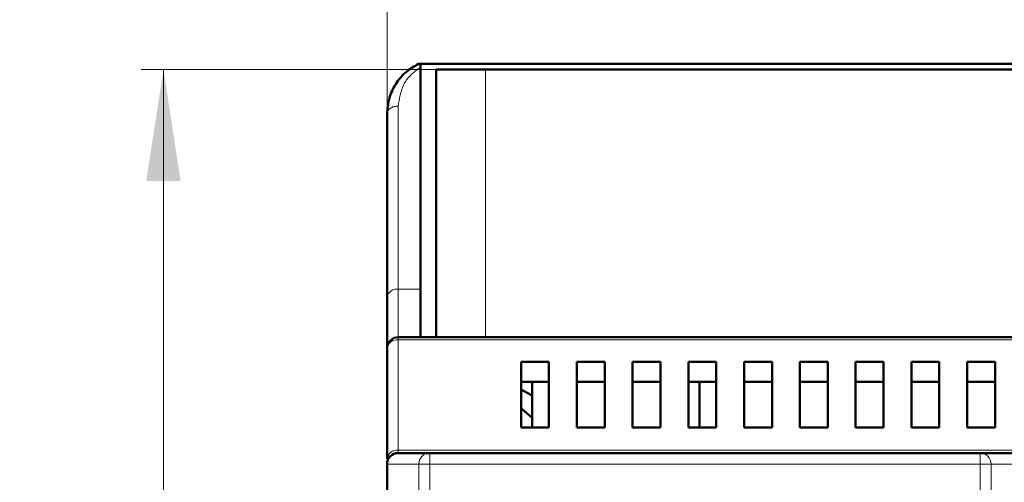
# Model space of a CAD drawing. Header units: millimetres. Extents: x 0 to 420, y 0 to 297.
# Tile 8 of 13: x 65 to 110, y 206 to 226. Entities that reach past the tile are written whole.
import ezdxf

# ---------------------------------------------------------------- set-up
doc = ezdxf.new("R2010")
doc.units = ezdxf.units.MM
doc.styles.add('SLDTEXTSTYLE0', font='TXT', dxfattribs={"width": 0.7, "bigfont": 'bigfont'})
doc.styles.add('SLDTEXTSTYLE1', font='TXT', dxfattribs={"width": 0.7})
doc.dimstyles.new('SLDDIMSTYLE0', dxfattribs={"dimtxt": 5, "dimasz": 5, "dimexe": 0, "dimexo": 0.0625, "dimgap": 1.25, "dimtad": 2, "dimdec": 1, "dimlfac": 2, "dimrnd": 1e-09, "dimzin": 12, "dimdsep": 46, "dimtxsty": 'SLDTEXTSTYLE1', "dimsah": 1, "dimcen": 0.09, "dimadec": 0, "dimazin": 3, "dimtfac": 1, "dimtdec": 3, "dimtofl": 0, "dimtmove": 0, "dimatfit": 3, "dimfxl": 0, "dimfrac": 2, "dimtolj": 1, "dimtzin": 12, "dimarcsym": 0})

# ---------------------------------------------------------------- blocks, each defined once
blk = doc.blocks.new('_D')
at = {"color": 7, "linetype": 'Continuous', "lineweight": 0}
for p, q in [((81.94, 206.554), (81.94, 235.575)), ((134.431, 211.749), (134.431, 235.575)), ((81.94, 234.575), (134.431, 234.575))]:
    blk.add_line(p, q, dxfattribs=at)
at = {"color": 7, "linetype": 'Continuous', "lineweight": 18}
for points in [[(81.94, 234.575), (86.94, 233.806), (86.94, 235.344)], [(134.431, 234.575), (129.431, 235.344), (129.431, 233.806)]]:
    blk.add_solid(points, dxfattribs=at)
at = {"color": 7, "linetype": 'Continuous', "lineweight": 18, "insert": (106.231, 241.02), "char_height": 5, "attachment_point": 1, "style": 'SLDTEXTSTYLE0'}
blk.add_mtext('Ш', dxfattribs=at)
blk = doc.blocks.new('_D_1')
at = {"color": 7, "linetype": 'Continuous', "lineweight": 0}
for p, q in [((86.326, 224.239), (70.905, 224.239)), ((71.905, 224.239), (71.905, 99.739)), ((86.326, 99.739), (70.905, 99.739))]:
    blk.add_line(p, q, dxfattribs=at)
at = {"color": 7, "linetype": 'Continuous', "lineweight": 18}
for points in [[(71.905, 224.239), (71.136, 219.239), (72.674, 219.239)], [(71.905, 99.739), (72.674, 104.739), (71.136, 104.739)]]:
    blk.add_solid(points, dxfattribs=at)
at = {"color": 7, "linetype": 'Continuous', "lineweight": 18, "insert": (65.46, 160.388), "char_height": 5, "attachment_point": 1, "rotation": 90, "style": 'SLDTEXTSTYLE0'}
blk.add_mtext('В', dxfattribs=at)

msp = doc.modelspace()

# ---------------------------------------------------------------- linework, layer by layer
at = {"color": 7, "linetype": 'Continuous', "lineweight": 50}
for p, q in [((83.431, 224.473), (83.431, 224.489)), ((132.931, 224.489), (83.431, 224.489)), ((83.431, 224.327), (83.431, 224.473)), ((83.431, 224.327), (83.431, 214.391)), ((84.136, 224.239), (84.136, 212.239)), ((86.336, 224.239), (84.136, 224.239)), ((130.026, 224.239), (86.336, 224.239)), ((81.931, 222.239), (81.931, 214.034)), ((83.431, 214.391), (83.431, 212.239)), ((112.851, 212.239), (82.431, 212.239)), ((81.931, 211.739), (81.931, 206.788)), ((87.938, 211.135), (87.938, 208.189)), ((89.188, 211.135), (87.938, 211.135)), ((89.188, 208.189), (89.188, 211.135)), ((90.438, 211.135), (90.438, 208.189)), ((91.688, 211.135), (90.438, 211.135)), ((91.688, 208.189), (91.688, 211.135)), ((92.938, 211.135), (92.938, 208.189)), ((94.188, 211.135), (92.938, 211.135)), ((94.188, 208.189), (94.188, 211.135)), ((95.438, 211.135), (95.438, 208.189)), ((96.688, 211.135), (95.438, 211.135)), ((96.688, 208.189), (96.688, 211.135)), ((97.938, 211.135), (97.938, 208.189)), ((99.188, 211.135), (97.938, 211.135)), ((99.188, 208.189), (99.188, 211.135)), ((100.438, 211.135), (100.438, 208.189)), ((101.688, 211.135), (100.438, 211.135)), ((101.688, 208.189), (101.688, 211.135)), ((102.938, 211.135), (102.938, 208.189)), ((104.188, 211.135), (102.938, 211.135)), ((104.188, 208.189), (104.188, 211.135)), ((105.438, 211.135), (105.438, 208.189)), ((106.688, 211.135), (105.438, 211.135)), ((106.688, 208.189), (106.688, 211.135)), ((107.938, 211.135), (107.938, 208.189)), ((109.188, 211.135), (107.938, 211.135)), ((109.188, 208.189), (109.188, 211.135)), ((89.188, 210.227), (87.938, 210.227)), ((88.431, 210.227), (88.431, 208.189)), ((91.688, 210.227), (90.438, 210.227)), ((94.188, 210.227), (92.938, 210.227)), ((96.688, 210.227), (95.438, 210.227)), ((95.931, 208.189), (95.931, 210.227)), ((99.188, 210.227), (97.938, 210.227)), ((101.688, 210.227), (100.438, 210.227)), ((104.188, 210.227), (102.938, 210.227)), ((106.688, 210.227), (105.438, 210.227)), ((109.188, 210.227), (107.938, 210.227)), ((87.938, 208.189), (89.188, 208.189)), ((90.438, 208.189), (91.688, 208.189)), ((92.938, 208.189), (94.188, 208.189)), ((95.438, 208.189), (96.688, 208.189)), ((97.938, 208.189), (99.188, 208.189)), ((100.438, 208.189), (101.688, 208.189)), ((102.938, 208.189), (104.188, 208.189)), ((105.438, 208.189), (106.688, 208.189)), ((107.938, 208.189), (109.188, 208.189)), ((83.846, 207.044), (82.431, 207.044)), ((108.516, 207.044), (83.846, 207.044)), ((110.016, 207.044), (108.516, 207.044)), ((81.931, 206.544), (81.931, 117.434))]:
    msp.add_line(p, q, dxfattribs=at)
at = {"color": 9, "linetype": 'Continuous', "lineweight": 18}
for p, q in [((86.336, 224.239), (86.336, 212.239)), ((82.431, 214.391), (82.431, 222.595)), ((82.431, 212.239), (82.431, 214.391)), ((82.431, 214.391), (83.431, 214.391)), ((82.431, 212.117), (82.431, 212.239)), ((82.431, 207.166), (82.431, 212.117)), ((82.431, 212.117), (112.851, 212.117)), ((82.431, 207.044), (82.431, 207.166)), ((112.351, 207.166), (82.431, 207.166)), ((81.931, 206.544), (81.94, 206.544)), ((81.94, 206.544), (83.355, 206.544)), ((81.94, 117.434), (81.94, 206.544)), ((83.355, 206.544), (83.846, 206.544)), ((83.355, 206.544), (83.355, 168.596)), ((83.846, 206.544), (108.516, 206.544)), ((83.846, 206.544), (83.847, 168.539)), ((108.515, 168.539), (108.516, 206.544)), ((108.516, 206.544), (109.008, 206.544)), ((109.008, 168.596), (109.008, 206.544)), ((109.008, 206.544), (110.431, 206.544))]:
    msp.add_line(p, q, dxfattribs=at)
at = {"color": 7, "linetype": 'Continuous', "lineweight": 50, "flags": 128}
for points in [[(87.938, 209.898), (88.376, 209.648), (88.431, 209.611)], [(87.938, 209.039), (87.993, 209.002), (88.431, 208.626)]]:
    msp.add_lwpolyline(points, dxfattribs=at)
at = {"color": 9, "linetype": 'Continuous', "lineweight": 18}
for centre, radius, start, end in [((82.37, 213.948), 0.447, 82.0976, 168.8827), ((82.378, 211.668), 0.452, 83.1954, 170.9832), ((82.378, 206.717), 0.452, 83.1954, 170.9832), ((82.435, 206.548), 0.496, 90.4992, 180.4906), ((83.85, 206.548), 0.496, 90.4992, 180.4906), ((108.512, 206.548), 0.496, 359.5094, 89.5008)]:
    msp.add_arc(centre, radius, start, end, dxfattribs=at)
at = {"color": 7, "linetype": 'Continuous', "lineweight": 50}
for centre in [(82.431, 211.739), (82.431, 206.544)]:
    msp.add_arc(centre, 0.5, 90, 180, dxfattribs=at)
for points, knots in [([(81.931, 222.239), (81.948, 222.46), (81.983, 222.919), (82.278, 223.569), (82.728, 224.128), (83.15, 224.376), (83.341, 224.489)], [0, 0, 0, 0, 0.254211, 0.528493, 0.786751, 1, 1, 1, 1]), ([(83.431, 224.489), (83.413, 224.489), (83.375, 224.489), (83.346, 224.489), (83.343, 224.489), (83.341, 224.489)], [0, 0, 0, 0, 0.358194, 0.718019, 1, 1, 1, 1]), ([(81.931, 214.034), (81.931, 213.695), (81.931, 213.009), (81.931, 212.293), (81.931, 211.824), (81.931, 211.767), (81.931, 211.739)], [0, 0, 0, 0, 0.2476269, 0.5, 0.7523731, 1, 1, 1, 1])]:
    msp.add_open_spline(points, degree=3, knots=knots, dxfattribs=at)
at = {"color": 9, "linetype": 'Continuous', "lineweight": 18}
msp.add_open_spline([(82.431, 222.595), (82.475, 222.918), (82.541, 223.401), (82.95, 223.987), (83.271, 224.214), (83.431, 224.327)], degree=3, knots=[0, 0, 0, 0, 0.502069, 0.752366, 1, 1, 1, 1], dxfattribs=at)
for points in [[(81.931, 222.239), (81.939, 222.285), (81.954, 222.379), (82.069, 222.497), (82.235, 222.579), (82.366, 222.59), (82.431, 222.595)], [(83.846, 207.044), (83.846, 207.036), (83.846, 207.021), (83.846, 206.905), (83.846, 206.74), (83.846, 206.609), (83.846, 206.544)], [(108.516, 206.544), (108.516, 206.609), (108.516, 206.74), (108.516, 206.905), (108.516, 207.021), (108.516, 207.036), (108.516, 207.044)]]:
    msp.add_open_spline(points, degree=3, dxfattribs=at)

# ---------------------------------------------------------------- dimensions: what is measured, and where the dimension line sits
at = {"color": 7, "linetype": 'Continuous', "lineweight": 18}
for base, p1, p2, angle, text, picture, middle in [((134.431, 234.575), (81.94, 206.544), (134.431, 211.739), 0, 'Ш', '_D', (108.185, 234.575)), ((71.905, 99.739), (86.336, 224.239), (86.336, 99.739), 90, 'В', '_D_1', (71.905, 161.989))]:
    dim = msp.add_linear_dim(base=base, p1=p1, p2=p2, angle=angle, text=text, dimstyle='SLDDIMSTYLE0', dxfattribs=at)
    dim.commit()
    dim.dimension.update_dxf_attribs({"geometry": picture, "text_midpoint": middle, "dimtype": 160})

doc.saveas('drawing.dxf')
